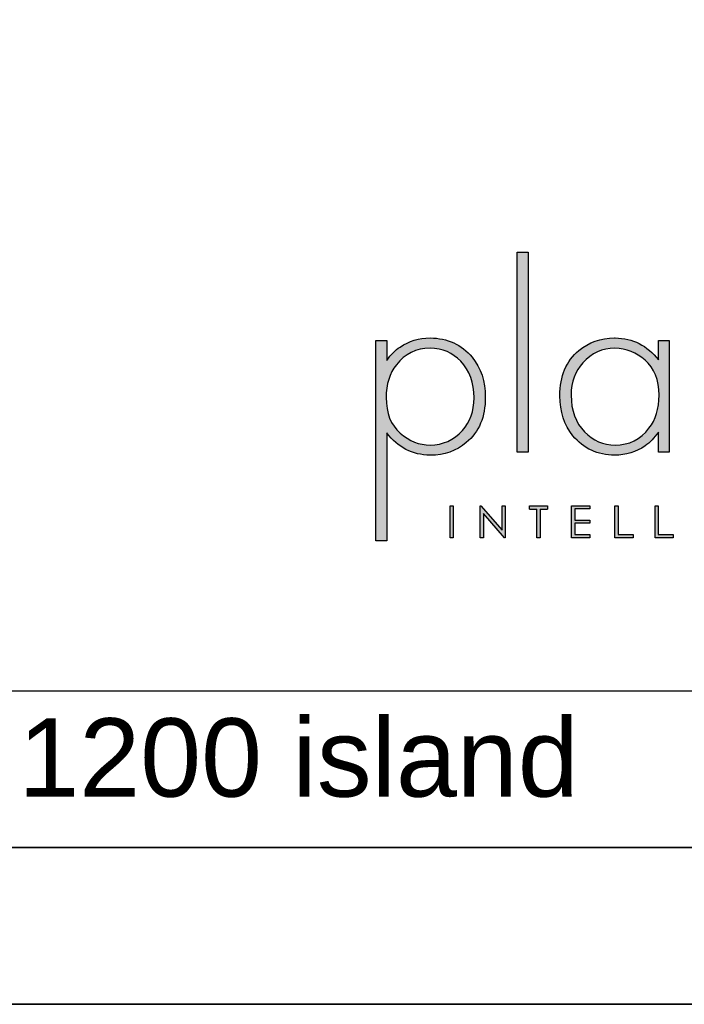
# Model space of a CAD drawing. Header units: millimetres. Extents: x 580 to 4563, y 626 to 3501.
# Tile 3 of 5: x 3795 to 4191, y 626 to 1214. Entities that reach past the tile are written whole.
import ezdxf

# ---------------------------------------------------------------- set-up
doc = ezdxf.new("R2010")
doc.units = ezdxf.units.MM
doc.layers.add('KO', color=7, linetype='Continuous', lineweight=30)
doc.styles.get("Standard").update_dxf_attribs({"font": 'arial.ttf'})

# ---------------------------------------------------------------- blocks, each defined once
blk = doc.blocks.new('*U51')
at = {"layer": 'KO'}
h = blk.add_hatch(color=7, dxfattribs=at)
h.dxf.hatch_style = 1
edge = h.paths.add_edge_path()
edge.add_spline(control_points=[(47.92, 27.92), (47.92, 27.92), (47.92, 90.93), (47.92, 90.93)], knot_values=[0, 0, 0, 0, 0.25, 0.25, 0.25, 0.25], degree=3, periodic=0)
edge.add_spline(control_points=[(47.92, 90.93), (47.92, 90.93), (44.43, 90.93), (44.43, 90.93)], knot_values=[0.75, 0.75, 0.75, 0.75, 1, 1, 1, 1], degree=3, periodic=0)
edge.add_spline(control_points=[(44.43, 90.93), (44.43, 90.93), (44.43, 27.92), (44.43, 27.92)], knot_values=[0.5, 0.5, 0.5, 0.5, 0.75, 0.75, 0.75, 0.75], degree=3, periodic=0)
edge.add_spline(control_points=[(44.43, 27.92), (44.43, 27.92), (47.92, 27.92), (47.92, 27.92)], knot_values=[0.25, 0.25, 0.25, 0.25, 0.5, 0.5, 0.5, 0.5], degree=3, periodic=0)
h = blk.add_hatch(color=7, dxfattribs=at)
h.dxf.hatch_style = 1
edge = h.paths.add_edge_path()
edge.add_spline(control_points=[(0, 63.13), (0, 63.13), (0, 0), (0, 0)], knot_values=[0.071429, 0.071429, 0.071429, 0.071429, 0.142857, 0.142857, 0.142857, 0.142857], degree=3, periodic=0)
edge.add_spline(control_points=[(0, 0), (0, 0), (3.42, 0), (3.42, 0)], knot_values=[0, 0, 0, 0, 0.071429, 0.071429, 0.071429, 0.071429], degree=3, periodic=0)
edge.add_spline(control_points=[(3.42, 0), (3.42, 0), (3.42, 34), (3.42, 34)], knot_values=[0.928571, 0.928571, 0.928571, 0.928571, 1, 1, 1, 1], degree=3, periodic=0)
edge.add_spline(control_points=[(3.42, 34), (6.92, 29.39), (11.46, 27.02), (17.05, 26.95)], knot_values=[0.857143, 0.857143, 0.857143, 0.857143, 0.928571, 0.928571, 0.928571, 0.928571], degree=3, periodic=0)
edge.add_spline(control_points=[(17.05, 26.95), (21.59, 26.95), (25.29, 28.27), (28.43, 30.93)], knot_values=[0.266667, 0.266667, 0.266667, 0.266667, 0.333333, 0.333333, 0.333333, 0.333333], degree=3, periodic=0)
edge.add_spline(control_points=[(28.43, 30.93), (32.48, 34.28), (34.44, 39.03), (34.44, 45.25)], knot_values=[0.2, 0.2, 0.2, 0.2, 0.266667, 0.266667, 0.266667, 0.266667], degree=3, periodic=0)
edge.add_spline(control_points=[(34.44, 45.25), (34.44, 50.28), (33.04, 54.47), (30.32, 57.82)], knot_values=[0.133333, 0.133333, 0.133333, 0.133333, 0.2, 0.2, 0.2, 0.2], degree=3, periodic=0)
edge.add_spline(control_points=[(30.32, 57.82), (26.96, 61.87), (22.56, 63.9), (17.05, 63.9)], knot_values=[0.066667, 0.066667, 0.066667, 0.066667, 0.133333, 0.133333, 0.133333, 0.133333], degree=3, periodic=0)
edge.add_spline(control_points=[(17.05, 63.9), (13.55, 63.9), (10.41, 62.92), (7.61, 61.04)], knot_values=[0.357143, 0.357143, 0.357143, 0.357143, 0.428571, 0.428571, 0.428571, 0.428571], degree=3, periodic=0)
edge.add_spline(control_points=[(7.61, 61.04), (6.08, 60.06), (4.68, 58.66), (3.42, 56.84)], knot_values=[0.285714, 0.285714, 0.285714, 0.285714, 0.357143, 0.357143, 0.357143, 0.357143], degree=3, periodic=0)
edge.add_spline(control_points=[(3.42, 56.84), (3.42, 56.84), (3.42, 63.13), (3.42, 63.13)], knot_values=[0.214286, 0.214286, 0.214286, 0.214286, 0.285714, 0.285714, 0.285714, 0.285714], degree=3, periodic=0)
edge.add_spline(control_points=[(3.42, 63.13), (3.42, 63.13), (0, 63.13), (0, 63.13)], knot_values=[0.142857, 0.142857, 0.142857, 0.142857, 0.214286, 0.214286, 0.214286, 0.214286], degree=3, periodic=0)
edge = h.paths.add_edge_path(flags=16)
edge.add_spline(control_points=[(3.21, 45.11), (3.21, 49.3), (4.26, 52.79), (6.43, 55.45)], knot_values=[0.571429, 0.571429, 0.571429, 0.571429, 0.642857, 0.642857, 0.642857, 0.642857], degree=3, periodic=0)
edge.add_spline(control_points=[(6.43, 55.45), (9.15, 58.94), (12.64, 60.69), (17.05, 60.69)], knot_values=[0.5, 0.5, 0.5, 0.5, 0.571429, 0.571429, 0.571429, 0.571429], degree=3, periodic=0)
edge.add_spline(control_points=[(17.05, 60.69), (20.96, 60.62), (24.17, 59.22), (26.69, 56.57)], knot_values=[0.733333, 0.733333, 0.733333, 0.733333, 0.8, 0.8, 0.8, 0.8], degree=3, periodic=0)
edge.add_spline(control_points=[(26.69, 56.57), (29.48, 53.63), (30.88, 49.79), (30.88, 45.04), (30.88, 45.04), (30.88, 40.85), (29.69, 37.42), (27.24, 34.77)], knot_values=[0.6, 0.6, 0.6, 0.6, 0.666667, 0.666667, 0.666667, 0.666767, 0.733333, 0.733333, 0.733333, 0.733333], degree=3, periodic=0)
edge.add_spline(control_points=[(27.24, 34.77), (24.45, 31.7), (21.1, 30.16), (17.05, 30.16)], knot_values=[0.533333, 0.533333, 0.533333, 0.533333, 0.6, 0.6, 0.6, 0.6], degree=3, periodic=0)
edge.add_spline(control_points=[(17.05, 30.16), (13.62, 30.16), (10.48, 31.42), (7.61, 33.93)], knot_values=[0.714286, 0.714286, 0.714286, 0.714286, 0.785714, 0.785714, 0.785714, 0.785714], degree=3, periodic=0)
edge.add_spline(control_points=[(7.61, 33.93), (4.68, 36.52), (3.21, 40.22), (3.21, 45.11)], knot_values=[0.642857, 0.642857, 0.642857, 0.642857, 0.714286, 0.714286, 0.714286, 0.714286], degree=3, periodic=0)
h = blk.add_hatch(color=7, dxfattribs=at)
h.dxf.hatch_style = 1
edge = h.paths.add_edge_path()
edge.add_spline(control_points=[(88.93, 57.05), (85.43, 61.53), (80.89, 63.83), (75.31, 63.9)], knot_values=[0.4, 0.4, 0.4, 0.4, 0.466667, 0.466667, 0.466667, 0.466667], degree=3, periodic=0)
edge.add_spline(control_points=[(75.31, 63.9), (75.24, 63.9), (75.16, 63.9), (75.1, 63.9), (75.1, 63.9), (70.76, 63.9), (67.06, 62.57), (63.92, 59.99)], knot_values=[0.8, 0.8, 0.8, 0.8, 0.866667, 0.866667, 0.866667, 0.866767, 0.933333, 0.933333, 0.933333, 0.933333], degree=3, periodic=0)
edge.add_spline(control_points=[(63.92, 59.99), (59.94, 56.64), (57.91, 51.88), (57.91, 45.67)], knot_values=[0.733333, 0.733333, 0.733333, 0.733333, 0.8, 0.8, 0.8, 0.8], degree=3, periodic=0)
edge.add_spline(control_points=[(57.91, 45.67), (57.91, 40.64), (59.31, 36.45), (62.03, 33.09)], knot_values=[0.666667, 0.666667, 0.666667, 0.666667, 0.733333, 0.733333, 0.733333, 0.733333], degree=3, periodic=0)
edge.add_spline(control_points=[(62.03, 33.09), (65.39, 29.04), (69.79, 26.95), (75.16, 26.95)], knot_values=[0.6, 0.6, 0.6, 0.6, 0.666667, 0.666667, 0.666667, 0.666667], degree=3, periodic=0)
edge.add_spline(control_points=[(75.16, 26.95), (78.8, 27.02), (81.94, 27.99), (84.8, 29.88)], knot_values=[0.866667, 0.866667, 0.866667, 0.866667, 0.933333, 0.933333, 0.933333, 0.933333], degree=3, periodic=0)
edge.add_spline(control_points=[(84.8, 29.88), (86.27, 30.93), (87.67, 32.39), (88.93, 34.21)], knot_values=[0.8, 0.8, 0.8, 0.8, 0.866667, 0.866667, 0.866667, 0.866667], degree=3, periodic=0)
edge.add_spline(control_points=[(88.93, 34.21), (88.93, 34.21), (88.93, 27.92), (88.93, 27.92)], knot_values=[0.733333, 0.733333, 0.733333, 0.733333, 0.8, 0.8, 0.8, 0.8], degree=3, periodic=0)
edge.add_spline(control_points=[(88.93, 27.92), (88.93, 27.92), (92.35, 27.92), (92.35, 27.92)], knot_values=[0.666667, 0.666667, 0.666667, 0.666667, 0.733333, 0.733333, 0.733333, 0.733333], degree=3, periodic=0)
edge.add_spline(control_points=[(92.35, 27.92), (92.35, 27.92), (92.35, 63.13), (92.35, 63.13)], knot_values=[0.6, 0.6, 0.6, 0.6, 0.666667, 0.666667, 0.666667, 0.666667], degree=3, periodic=0)
edge.add_spline(control_points=[(92.35, 63.13), (92.35, 63.13), (88.93, 63.13), (88.93, 63.13)], knot_values=[0.533333, 0.533333, 0.533333, 0.533333, 0.6, 0.6, 0.6, 0.6], degree=3, periodic=0)
edge.add_spline(control_points=[(88.93, 63.13), (88.93, 63.13), (88.93, 57.05), (88.93, 57.05)], knot_values=[0.466667, 0.466667, 0.466667, 0.466667, 0.533333, 0.533333, 0.533333, 0.533333], degree=3, periodic=0)
edge = h.paths.add_edge_path(flags=16)
edge.add_spline(control_points=[(75.24, 60.69), (78.87, 60.62), (82.01, 59.36), (84.74, 56.91)], knot_values=[0.266667, 0.266667, 0.266667, 0.266667, 0.333333, 0.333333, 0.333333, 0.333333], degree=3, periodic=0)
edge.add_spline(control_points=[(84.74, 56.91), (87.67, 54.4), (89.14, 50.7), (89.14, 45.88), (89.14, 45.88), (89.14, 41.62), (88.09, 38.12), (85.99, 35.47)], knot_values=[0.133333, 0.133333, 0.133333, 0.133333, 0.2, 0.2, 0.2, 0.2001, 0.266667, 0.266667, 0.266667, 0.266667], degree=3, periodic=0)
edge.add_spline(control_points=[(85.99, 35.47), (83.34, 31.91), (79.77, 30.16), (75.31, 30.16)], knot_values=[0.066667, 0.066667, 0.066667, 0.066667, 0.133333, 0.133333, 0.133333, 0.133333], degree=3, periodic=0)
edge.add_spline(control_points=[(75.31, 30.16), (71.53, 30.16), (68.32, 31.56), (65.66, 34.35)], knot_values=[0.333333, 0.333333, 0.333333, 0.333333, 0.4, 0.4, 0.4, 0.4], degree=3, periodic=0)
edge.add_spline(control_points=[(65.66, 34.35), (62.87, 37.21), (61.47, 41.06), (61.47, 45.88)], knot_values=[0.266667, 0.266667, 0.266667, 0.266667, 0.333333, 0.333333, 0.333333, 0.333333], degree=3, periodic=0)
edge.add_spline(control_points=[(61.47, 45.88), (61.47, 50.07), (62.73, 53.49), (65.11, 56.08)], knot_values=[0.2, 0.2, 0.2, 0.2, 0.266667, 0.266667, 0.266667, 0.266667], degree=3, periodic=0)
edge.add_spline(control_points=[(65.11, 56.08), (67.97, 59.15), (71.32, 60.69), (75.24, 60.69)], knot_values=[0.133333, 0.133333, 0.133333, 0.133333, 0.2, 0.2, 0.2, 0.2], degree=3, periodic=0)
h = blk.add_hatch(color=7, dxfattribs=at)
h.dxf.hatch_style = 1
edge = h.paths.add_edge_path()
edge.add_spline(control_points=[(24.34, 0.94), (24.34, 0.94), (24.34, 11.02), (24.34, 11.02)], knot_values=[0.25, 0.25, 0.25, 0.25, 0.5, 0.5, 0.5, 0.5], degree=3, periodic=0)
edge.add_spline(control_points=[(24.34, 11.02), (24.34, 11.02), (23.33, 11.02), (23.33, 11.02)], knot_values=[0, 0, 0, 0, 0.25, 0.25, 0.25, 0.25], degree=3, periodic=0)
edge.add_spline(control_points=[(23.33, 11.02), (23.33, 11.02), (23.33, 0.94), (23.33, 0.94)], knot_values=[0.75, 0.75, 0.75, 0.75, 1, 1, 1, 1], degree=3, periodic=0)
edge.add_spline(control_points=[(23.33, 0.94), (23.33, 0.94), (24.34, 0.94), (24.34, 0.94)], knot_values=[0.5, 0.5, 0.5, 0.5, 0.75, 0.75, 0.75, 0.75], degree=3, periodic=0)
h = blk.add_hatch(color=7, dxfattribs=at)
h.dxf.hatch_style = 1
edge = h.paths.add_edge_path()
edge.add_spline(control_points=[(33.85, 8.56), (33.85, 8.56), (40.5, 0.94), (40.5, 0.94)], knot_values=[0.7, 0.7, 0.7, 0.7, 0.8, 0.8, 0.8, 0.8], degree=3, periodic=0)
edge.add_spline(control_points=[(40.5, 0.94), (40.5, 0.94), (40.73, 0.94), (40.73, 0.94)], knot_values=[0.6, 0.6, 0.6, 0.6, 0.7, 0.7, 0.7, 0.7], degree=3, periodic=0)
edge.add_spline(control_points=[(40.73, 0.94), (40.73, 0.94), (40.73, 11.02), (40.73, 11.02)], knot_values=[0.5, 0.5, 0.5, 0.5, 0.6, 0.6, 0.6, 0.6], degree=3, periodic=0)
edge.add_spline(control_points=[(40.73, 11.02), (40.73, 11.02), (39.73, 11.03), (39.73, 11.03)], knot_values=[0.4, 0.4, 0.4, 0.4, 0.5, 0.5, 0.5, 0.5], degree=3, periodic=0)
edge.add_spline(control_points=[(39.73, 11.03), (39.73, 11.03), (39.73, 3.3), (39.73, 3.3)], knot_values=[0.3, 0.3, 0.3, 0.3, 0.4, 0.4, 0.4, 0.4], degree=3, periodic=0)
edge.add_spline(control_points=[(39.73, 3.3), (39.73, 3.3), (33.03, 11.03), (33.03, 11.03)], knot_values=[0.2, 0.2, 0.2, 0.2, 0.3, 0.3, 0.3, 0.3], degree=3, periodic=0)
edge.add_spline(control_points=[(33.03, 11.03), (33.03, 11.03), (32.81, 11.02), (32.81, 11.02)], knot_values=[0.1, 0.1, 0.1, 0.1, 0.2, 0.2, 0.2, 0.2], degree=3, periodic=0)
edge.add_spline(control_points=[(32.81, 11.02), (32.81, 11.02), (32.81, 0.94), (32.81, 0.94)], knot_values=[0, 0, 0, 0, 0.1, 0.1, 0.1, 0.1], degree=3, periodic=0)
edge.add_spline(control_points=[(32.81, 0.94), (32.81, 0.94), (33.85, 0.94), (33.85, 0.94)], knot_values=[0.9, 0.9, 0.9, 0.9, 1, 1, 1, 1], degree=3, periodic=0)
edge.add_spline(control_points=[(33.85, 0.94), (33.85, 0.94), (33.85, 8.56), (33.85, 8.56)], knot_values=[0.8, 0.8, 0.8, 0.8, 0.9, 0.9, 0.9, 0.9], degree=3, periodic=0)
h = blk.add_hatch(color=7, dxfattribs=at)
h.dxf.hatch_style = 1
edge = h.paths.add_edge_path()
edge.add_spline(control_points=[(54.04, 10), (54.04, 10.62), (54.04, 11.01), (54.04, 11.01)], knot_values=[0.5, 0.5, 0.5, 0.5, 0.519576, 0.519576, 0.519576, 0.519576], degree=3, periodic=0)
edge.add_line((54.04, 11.01), (48.32, 11.01))
edge.add_spline(control_points=[(48.32, 11.01), (48.32, 11.01), (48.32, 10.76), (48.32, 10.5)], knot_values=[0.625, 0.625, 0.625, 0.625, 0.75, 0.75, 0.75, 0.75], degree=3, periodic=0)
edge.add_spline(control_points=[(48.32, 10.5), (48.32, 10.25), (48.32, 10), (48.32, 10)], knot_values=[0.5, 0.5, 0.5, 0.5, 0.625, 0.625, 0.625, 0.625], degree=3, periodic=0)
edge.add_line((48.32, 10), (50.68, 10))
edge.add_spline(control_points=[(50.68, 10), (50.68, 7.45), (50.68, 0.92), (50.68, 0.92)], knot_values=[0.75, 0.75, 0.75, 0.75, 0.95106, 0.95106, 0.95106, 0.95106], degree=3, periodic=0)
edge.add_spline(control_points=[(50.68, 0.92), (50.68, 0.92), (50.93, 0.92), (51.18, 0.92)], knot_values=[0.625, 0.625, 0.625, 0.625, 0.75, 0.75, 0.75, 0.75], degree=3, periodic=0)
edge.add_spline(control_points=[(51.18, 0.92), (51.43, 0.92), (51.68, 0.92), (51.68, 0.92)], knot_values=[0.5, 0.5, 0.5, 0.5, 0.625, 0.625, 0.625, 0.625], degree=3, periodic=0)
edge.add_spline(control_points=[(51.68, 0.92), (51.68, 0.92), (51.69, 7.45), (51.69, 10)], knot_values=[0.298941, 0.298941, 0.298941, 0.298941, 0.5, 0.5, 0.5, 0.5], degree=3, periodic=0)
edge.add_line((51.69, 10), (54.04, 10))
h = blk.add_hatch(color=7, dxfattribs=at)
h.dxf.hatch_style = 1
edge = h.paths.add_edge_path()
edge.add_spline(control_points=[(67.36, 11.02), (67.36, 11.02), (61.58, 11.02), (61.58, 11.02)], knot_values=[0, 0, 0, 0, 0.083333, 0.083333, 0.083333, 0.083333], degree=3, periodic=0)
edge.add_spline(control_points=[(61.58, 11.02), (61.58, 11.02), (61.58, 0.94), (61.58, 0.94)], knot_values=[0.916667, 0.916667, 0.916667, 0.916667, 1, 1, 1, 1], degree=3, periodic=0)
edge.add_spline(control_points=[(61.58, 0.94), (61.58, 0.94), (67.32, 0.94), (67.32, 0.94)], knot_values=[0.833333, 0.833333, 0.833333, 0.833333, 0.916667, 0.916667, 0.916667, 0.916667], degree=3, periodic=0)
edge.add_spline(control_points=[(67.32, 0.94), (67.32, 0.94), (67.32, 1.93), (67.32, 1.93)], knot_values=[0.75, 0.75, 0.75, 0.75, 0.833333, 0.833333, 0.833333, 0.833333], degree=3, periodic=0)
edge.add_spline(control_points=[(67.32, 1.93), (67.32, 1.93), (62.59, 1.93), (62.59, 1.93)], knot_values=[0.666667, 0.666667, 0.666667, 0.666667, 0.75, 0.75, 0.75, 0.75], degree=3, periodic=0)
edge.add_spline(control_points=[(62.59, 1.93), (62.59, 1.93), (62.59, 5.49), (62.59, 5.49)], knot_values=[0.583333, 0.583333, 0.583333, 0.583333, 0.666667, 0.666667, 0.666667, 0.666667], degree=3, periodic=0)
edge.add_spline(control_points=[(62.59, 5.49), (62.59, 5.49), (67.32, 5.49), (67.32, 5.49)], knot_values=[0.5, 0.5, 0.5, 0.5, 0.583333, 0.583333, 0.583333, 0.583333], degree=3, periodic=0)
edge.add_spline(control_points=[(67.32, 5.49), (67.32, 5.49), (67.32, 6.47), (67.32, 6.47)], knot_values=[0.416667, 0.416667, 0.416667, 0.416667, 0.5, 0.5, 0.5, 0.5], degree=3, periodic=0)
edge.add_spline(control_points=[(67.32, 6.47), (67.32, 6.47), (62.59, 6.47), (62.59, 6.47)], knot_values=[0.333333, 0.333333, 0.333333, 0.333333, 0.416667, 0.416667, 0.416667, 0.416667], degree=3, periodic=0)
edge.add_line((62.59, 6.47), (62.59, 10.03))
edge.add_spline(control_points=[(62.59, 10.03), (62.59, 10.03), (67.36, 10.03), (67.36, 10.03)], knot_values=[0.166667, 0.166667, 0.166667, 0.166667, 0.25, 0.25, 0.25, 0.25], degree=3, periodic=0)
edge.add_spline(control_points=[(67.36, 10.03), (67.36, 10.03), (67.36, 11.02), (67.36, 11.02)], knot_values=[0.083333, 0.083333, 0.083333, 0.083333, 0.166667, 0.166667, 0.166667, 0.166667], degree=3, periodic=0)
h = blk.add_hatch(color=7, dxfattribs=at)
h.dxf.hatch_style = 1
edge = h.paths.add_edge_path()
edge.add_spline(control_points=[(76.27, 1.93), (76.27, 1.93), (76.27, 7.49), (76.27, 11.02)], knot_values=[0.609882, 0.609882, 0.609882, 0.609882, 0.666667, 0.666667, 0.666667, 0.666667], degree=3, periodic=0)
edge.add_spline(control_points=[(76.27, 11.02), (75.67, 11.02), (75.26, 11.02), (75.26, 11.02)], knot_values=[0, 0, 0, 0, 0.022153, 0.022153, 0.022153, 0.022153], degree=3, periodic=0)
edge.add_spline(control_points=[(75.26, 11.02), (75.26, 11.02), (75.26, 0.94), (75.26, 0.94)], knot_values=[0.916667, 0.916667, 0.916667, 0.916667, 1, 1, 1, 1], degree=3, periodic=0)
edge.add_spline(control_points=[(75.26, 0.94), (75.26, 0.94), (81, 0.94), (81, 0.94)], knot_values=[0.833333, 0.833333, 0.833333, 0.833333, 0.916667, 0.916667, 0.916667, 0.916667], degree=3, periodic=0)
edge.add_spline(control_points=[(81, 0.94), (81, 0.94), (81, 1.93), (81, 1.93)], knot_values=[0.75, 0.75, 0.75, 0.75, 0.833333, 0.833333, 0.833333, 0.833333], degree=3, periodic=0)
edge.add_spline(control_points=[(81, 1.93), (81, 1.93), (76.27, 1.93), (76.27, 1.93)], knot_values=[0.666667, 0.666667, 0.666667, 0.666667, 0.75, 0.75, 0.75, 0.75], degree=3, periodic=0)
h = blk.add_hatch(color=7, dxfattribs=at)
h.dxf.hatch_style = 1
edge = h.paths.add_edge_path()
edge.add_spline(control_points=[(87.91, 11.02), (87.91, 11.02), (87.91, 0.94), (87.91, 0.94)], knot_values=[0.916667, 0.916667, 0.916667, 0.916667, 1, 1, 1, 1], degree=3, periodic=0)
edge.add_spline(control_points=[(87.91, 0.94), (87.91, 0.94), (93.65, 0.94), (93.65, 0.94)], knot_values=[0.833333, 0.833333, 0.833333, 0.833333, 0.916667, 0.916667, 0.916667, 0.916667], degree=3, periodic=0)
edge.add_spline(control_points=[(93.65, 0.94), (93.65, 0.94), (93.65, 1.93), (93.65, 1.93)], knot_values=[0.75, 0.75, 0.75, 0.75, 0.833333, 0.833333, 0.833333, 0.833333], degree=3, periodic=0)
edge.add_spline(control_points=[(93.65, 1.93), (93.65, 1.93), (88.92, 1.93), (88.92, 1.93)], knot_values=[0.666667, 0.666667, 0.666667, 0.666667, 0.75, 0.75, 0.75, 0.75], degree=3, periodic=0)
edge.add_spline(control_points=[(88.92, 1.93), (88.92, 1.93), (88.92, 7.48), (88.92, 11.02)], knot_values=[0.609882, 0.609882, 0.609882, 0.609882, 0.666667, 0.666667, 0.666667, 0.666667], degree=3, periodic=0)
edge.add_spline(control_points=[(88.92, 11.02), (88.32, 11.02), (87.91, 11.02), (87.91, 11.02)], knot_values=[0, 0, 0, 0, 0.022153, 0.022153, 0.022153, 0.022153], degree=3, periodic=0)
at = {"layer": 'KO', "color": 7}
for p, q in [((48.32, 11.01), (54.04, 11.01)), ((48.32, 10), (50.68, 10)), ((51.69, 10), (54.04, 10)), ((62.59, 10.03), (62.59, 6.47))]:
    blk.add_line(p, q, dxfattribs=at)
for points in [[(44.43, 27.92), (44.43, 27.92), (44.43, 90.93), (44.43, 90.93)], [(44.43, 90.93), (44.43, 90.93), (47.92, 90.93), (47.92, 90.93)], [(47.92, 90.93), (47.92, 90.93), (47.92, 27.92), (47.92, 27.92)], [(0, 0), (0, 0), (0, 63.13), (0, 63.13)], [(0, 63.13), (0, 63.13), (3.42, 63.13), (3.42, 63.13)], [(3.42, 63.13), (3.42, 63.13), (3.42, 56.84), (3.42, 56.84)], [(7.61, 61.04), (10.41, 62.92), (13.55, 63.9), (17.05, 63.9)], [(17.05, 63.9), (22.56, 63.9), (26.96, 61.87), (30.32, 57.82)], [(75.31, 63.9), (80.89, 63.83), (85.43, 61.53), (88.93, 57.05)], [(88.93, 57.05), (88.93, 57.05), (88.93, 63.13), (88.93, 63.13)], [(88.93, 63.13), (88.93, 63.13), (92.35, 63.13), (92.35, 63.13)], [(92.35, 63.13), (92.35, 63.13), (92.35, 27.92), (92.35, 27.92)], [(3.42, 56.84), (4.68, 58.66), (6.08, 60.06), (7.61, 61.04)], [(17.05, 60.69), (12.64, 60.69), (9.15, 58.94), (6.43, 55.45)], [(26.69, 56.57), (24.17, 59.22), (20.96, 60.62), (17.05, 60.69)], [(57.91, 45.67), (57.91, 51.88), (59.94, 56.64), (63.92, 59.99)], [(75.24, 60.69), (71.32, 60.69), (67.97, 59.15), (65.11, 56.08)], [(84.74, 56.91), (82.01, 59.36), (78.87, 60.62), (75.24, 60.69)], [(30.32, 57.82), (33.04, 54.47), (34.44, 50.28), (34.44, 45.25)], [(65.11, 56.08), (62.73, 53.49), (61.47, 50.07), (61.47, 45.88)], [(6.43, 55.45), (4.26, 52.79), (3.21, 49.3), (3.21, 45.11)], [(3.21, 45.11), (3.21, 40.22), (4.68, 36.52), (7.61, 33.93)], [(34.44, 45.25), (34.44, 39.03), (32.48, 34.28), (28.43, 30.93)], [(62.03, 33.09), (59.31, 36.45), (57.91, 40.64), (57.91, 45.67)], [(61.47, 45.88), (61.47, 41.06), (62.87, 37.21), (65.66, 34.35)], [(17.05, 30.16), (21.1, 30.16), (24.45, 31.7), (27.24, 34.77)], [(65.66, 34.35), (68.32, 31.56), (71.53, 30.16), (75.31, 30.16)], [(75.31, 30.16), (79.77, 30.16), (83.34, 31.91), (85.99, 35.47)], [(88.93, 34.21), (87.67, 32.39), (86.27, 30.93), (84.8, 29.88)], [(88.93, 27.92), (88.93, 27.92), (88.93, 34.21), (88.93, 34.21)], [(17.05, 26.95), (11.46, 27.02), (6.92, 29.39), (3.42, 34)], [(3.42, 34), (3.42, 34), (3.42, 0), (3.42, 0)], [(7.61, 33.93), (10.48, 31.42), (13.62, 30.16), (17.05, 30.16)], [(75.16, 26.95), (69.79, 26.95), (65.39, 29.04), (62.03, 33.09)], [(28.43, 30.93), (25.29, 28.27), (21.59, 26.95), (17.05, 26.95)], [(84.8, 29.88), (81.94, 27.99), (78.8, 27.02), (75.16, 26.95)], [(47.92, 27.92), (47.92, 27.92), (44.43, 27.92), (44.43, 27.92)], [(92.35, 27.92), (92.35, 27.92), (88.93, 27.92), (88.93, 27.92)], [(23.33, 11.02), (23.33, 11.02), (24.34, 11.02), (24.34, 11.02)], [(23.33, 0.94), (23.33, 0.94), (23.33, 11.02), (23.33, 11.02)], [(24.34, 11.02), (24.34, 11.02), (24.34, 0.94), (24.34, 0.94)], [(32.81, 11.02), (32.81, 11.02), (33.03, 11.03), (33.03, 11.03)], [(32.81, 0.94), (32.81, 0.94), (32.81, 11.02), (32.81, 11.02)], [(33.03, 11.03), (33.03, 11.03), (39.73, 3.3), (39.73, 3.3)], [(39.73, 3.3), (39.73, 3.3), (39.73, 11.03), (39.73, 11.03)], [(39.73, 11.03), (39.73, 11.03), (40.73, 11.02), (40.73, 11.02)], [(40.73, 11.02), (40.73, 11.02), (40.73, 0.94), (40.73, 0.94)], [(48.32, 10), (48.32, 10), (48.32, 11.01), (48.32, 11.01)], [(50.68, 0.92), (50.68, 0.92), (50.68, 7.45), (50.68, 10)], [(51.69, 10), (51.69, 7.45), (51.68, 0.92), (51.68, 0.92)], [(54.04, 11.01), (54.04, 11.01), (54.04, 10.62), (54.04, 10)], [(61.58, 11.02), (61.58, 11.02), (67.36, 11.02), (67.36, 11.02)], [(61.58, 0.94), (61.58, 0.94), (61.58, 11.02), (61.58, 11.02)], [(67.36, 10.03), (67.36, 10.03), (62.59, 10.03), (62.59, 10.03)], [(67.36, 11.02), (67.36, 11.02), (67.36, 10.03), (67.36, 10.03)], [(75.26, 11.02), (75.26, 11.02), (75.67, 11.02), (76.27, 11.02)], [(75.26, 0.94), (75.26, 0.94), (75.26, 11.02), (75.26, 11.02)], [(76.27, 11.02), (76.27, 7.49), (76.27, 1.93), (76.27, 1.93)], [(87.91, 11.02), (87.91, 11.02), (88.32, 11.02), (88.92, 11.02)], [(87.91, 0.94), (87.91, 0.94), (87.91, 11.02), (87.91, 11.02)], [(88.92, 11.02), (88.92, 7.48), (88.92, 1.93), (88.92, 1.93)], [(40.5, 0.94), (40.5, 0.94), (33.85, 8.56), (33.85, 8.56)], [(33.85, 8.56), (33.85, 8.56), (33.85, 0.94), (33.85, 0.94)], [(62.59, 6.47), (62.59, 6.47), (67.32, 6.47), (67.32, 6.47)], [(67.32, 6.47), (67.32, 6.47), (67.32, 5.49), (67.32, 5.49)], [(67.32, 5.49), (67.32, 5.49), (62.59, 5.49), (62.59, 5.49)], [(62.59, 5.49), (62.59, 5.49), (62.59, 1.93), (62.59, 1.93)], [(3.42, 0), (3.42, 0), (0, 0), (0, 0)], [(24.34, 0.94), (24.34, 0.94), (23.33, 0.94), (23.33, 0.94)], [(33.85, 0.94), (33.85, 0.94), (32.81, 0.94), (32.81, 0.94)], [(40.73, 0.94), (40.73, 0.94), (40.5, 0.94), (40.5, 0.94)], [(51.68, 0.92), (51.68, 0.92), (50.68, 0.92), (50.68, 0.92)], [(67.32, 0.94), (67.32, 0.94), (61.58, 0.94), (61.58, 0.94)], [(62.59, 1.93), (62.59, 1.93), (67.32, 1.93), (67.32, 1.93)], [(67.32, 1.93), (67.32, 1.93), (67.32, 0.94), (67.32, 0.94)], [(81, 0.94), (81, 0.94), (75.26, 0.94), (75.26, 0.94)], [(76.27, 1.93), (76.27, 1.93), (81, 1.93), (81, 1.93)], [(81, 1.93), (81, 1.93), (81, 0.94), (81, 0.94)], [(93.65, 0.94), (93.65, 0.94), (87.91, 0.94), (87.91, 0.94)], [(88.92, 1.93), (88.92, 1.93), (93.65, 1.93), (93.65, 1.93)], [(93.65, 1.93), (93.65, 1.93), (93.65, 0.94), (93.65, 0.94)]]:
    blk.add_open_spline(points, degree=3, dxfattribs=at)
for points, knots in [([(63.92, 59.99), (67.06, 62.57), (70.76, 63.9), (75.1, 63.9), (75.1, 63.9), (75.16, 63.9), (75.24, 63.9), (75.31, 63.9)], [0.8, 0.8, 0.8, 0.8, 0.8666667, 0.8666667, 0.8666667, 0.8666667, 0.9333333, 0.9333333, 0.9333333, 0.9333333]), ([(27.24, 34.77), (29.69, 37.42), (30.88, 40.85), (30.88, 45.04), (30.88, 45.04), (30.88, 49.79), (29.48, 53.63), (26.69, 56.57)], [0.6, 0.6, 0.6, 0.6, 0.6666667, 0.6666667, 0.6666667, 0.6666667, 0.7333333, 0.7333333, 0.7333333, 0.7333333]), ([(85.99, 35.47), (88.09, 38.12), (89.14, 41.62), (89.14, 45.88), (89.14, 45.88), (89.14, 50.7), (87.67, 54.4), (84.74, 56.91)], [0.1333333, 0.1333333, 0.1333333, 0.1333333, 0.2, 0.2, 0.2, 0.2, 0.2666667, 0.2666667, 0.2666667, 0.2666667])]:
    blk.add_open_spline(points, degree=3, knots=knots, dxfattribs=at)

msp = doc.modelspace()

# ---------------------------------------------------------------- linework, layer by layer
at = {"layer": 'KO'}
for points in [[(579.74, 626.22), (4563.03, 626.22), (4563.03, 3501.19), (579.74, 3501.19)], [(3296.92, 813.22), (4360.44, 813.22), (4360.44, 719.72), (3296.92, 719.72)], [(3296.92, 719.72), (4360.44, 719.72), (4360.44, 626.22), (3296.92, 626.22)]]:
    msp.add_lwpolyline(points, close=True, dxfattribs=at)

# ---------------------------------------------------------------- block references
at = {"layer": 'KO', "xscale": 1.892641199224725, "yscale": 1.892641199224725, "zscale": 1.892641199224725}
msp.add_blockref('*U51', (4006.92, 902.75), dxfattribs=at)

# ---------------------------------------------------------------- texts
at = {"layer": 'KO', "color": 0, "insert": (3318.4, 766.42), "char_height": 46.75, "attachment_point": 4}
msp.add_mtext_dynamic_manual_height_columns('\\A1;{\\C256;Casing FORMA 1200 island}', width=1895.3214, gutter_width=400, heights=[0], dxfattribs=at)

doc.saveas('drawing.dxf')
